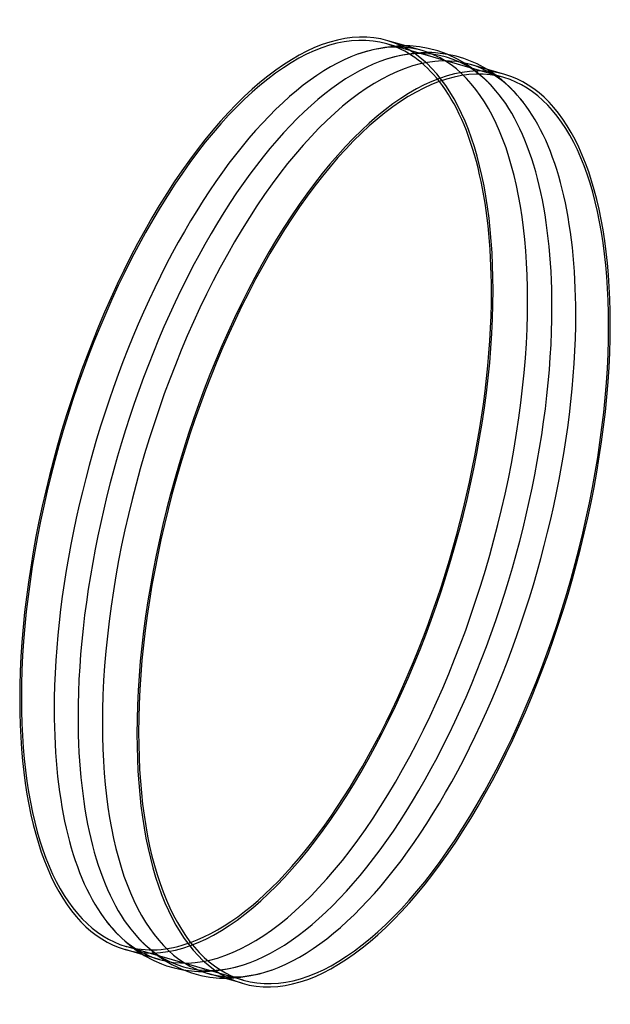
# Model space of a CAD drawing. Header units: millimetres. Extents: x -349 to 349, y -583 to 583.
import ezdxf

# ---------------------------------------------------------------- set-up
doc = ezdxf.new("R2010")
doc.units = ezdxf.units.MM
doc.layers.add('HIDDEN', color=7, linetype='Continuous')
doc.layers.add('THICK', color=7, linetype='Continuous')

msp = doc.modelspace()

# ---------------------------------------------------------------- linework, layer by layer
at = {"layer": 'HIDDEN'}
for p, q in [((223.5, 514.2), (84.9, 554.2)), ((126.9, 546.2), (107.4, 551.9)), ((168.7, 536.1), (156.5, 541.9)), ((177.6, 530.9), (168.7, 536.1)), ((185.7, 525.4), (177.6, 530.9)), ((192.2, 520.4), (185.7, 525.4)), ((202.8, 510.9), (192.2, 520.4)), ((210.5, 519.5), (203.2, 524.2)), ((217.7, 514.2), (210.5, 519.5)), ((224.5, 508.5), (217.7, 514.2)), ((214, 498.7), (202.8, 510.9)), ((231.7, 501.7), (224.5, 508.5)), ((238.9, 494), (231.7, 501.7)), ((246.1, 485.4), (238.9, 494)), ((-84.9, -554.2), (-223.5, -514.2)), ((-183.8, -529.8), (-203.2, -524.2)), ((-96, -539.2), (-84.7, -536.1)), ((-156.5, -541.9), (-142.4, -543.5)), ((-142.4, -543.5), (-137.9, -543.8)), ((-137.9, -543.8), (-129.7, -543.8)), ((-129.7, -543.8), (-115.8, -542.9)), ((-115.8, -542.9), (-105.9, -541.4)), ((-105.9, -541.4), (-96, -539.2)), ((-75.8, -548.9), (-65.7, -546.6)), ((-65.7, -546.6), (-58.2, -544.5)), ((-58.2, -544.5), (-50.5, -541.9)), ((-107.4, -551.9), (-100.3, -551.7)), ((-100.3, -551.7), (-87.8, -550.8)), ((-87.8, -550.8), (-75.8, -548.9))]:
    msp.add_line(p, q, dxfattribs=at)
for centre, major_axis, start_param, end_param in [((-69.3, 20), (-154.2, -534.2), -3.141593, -0.982794), ((-28.5, 8.2), (155.3, 538), 0, 0.302305), ((0, 0), (155.5, 538.5), -0.281039, 0.281038), ((-69.3, 20), (-154.2, -534.2), 2.837403, 3.141593), ((-69.3, 20), (155.3, 538), -0.982794, 0), ((-28.5, 8.2), (155.3, 538), -0.982794, 0), ((28.5, -8.2), (-155.3, -538), 2.839234, 3.141593), ((0, 0), (155.5, 538.5), -0.982794, -0.281039), ((28.5, -8.2), (-155.3, -538), 2.158799, 2.839234), ((-69.3, 20), (155.3, 538), -3.141593, -0.982794), ((-28.5, 8.2), (155.3, 538), -3.141593, -0.982794), ((0, 0), (155.5, 538.5), -2.860555, -0.982794), ((28.5, -8.2), (-155.3, -538), 0.302305, 2.158799), ((-69.3, 20), (-154.2, -534.2), -0.982794, 0), ((-28.5, 8.2), (155.3, 538), 2.839234, 3.141593), ((0, 0), (155.5, 538.5), 2.860554, 3.42263), ((-69.3, 20), (-154.2, -534.2), 0, 0.30419), ((28.5, -8.2), (-155.3, -538), 0, 0.302305)]:
    msp.add_ellipse(centre, major_axis=major_axis, ratio=0.433013, start_param=start_param, end_param=end_param, dxfattribs=at)
at = {"layer": 'THICK'}
for p, q in [((82.5, 550.1), (68.6, 547.3)), ((96.7, 551.6), (82.5, 550.1)), ((107.4, 551.9), (86, 558)), ((107.2, 551.9), (96.7, 551.6)), ((112.1, 551.7), (107.2, 551.9)), ((123.5, 550.7), (112.1, 551.7)), ((134, 548.8), (123.5, 550.7)), ((145.3, 545.9), (134, 548.8)), ((59.6, 544.9), (50.5, 541.9)), ((68.6, 547.3), (59.6, 544.9)), ((96, 539.3), (84.7, 536.1)), ((106, 541.4), (96, 539.3)), ((116, 542.9), (106, 541.4)), ((129.9, 543.8), (116, 542.9)), ((138, 543.8), (129.9, 543.8)), ((142.7, 543.5), (138, 543.8)), ((156.8, 541.8), (142.7, 543.5)), ((156.5, 541.9), (145.3, 545.9)), ((166.8, 539.7), (156.8, 541.8)), ((176, 536.9), (166.8, 539.7)), ((182.1, 534.7), (176, 536.9)), ((192, 530.4), (182.1, 534.7)), ((224.6, 518), (183.8, 529.8)), ((203.2, 524.2), (192, 530.4)), ((-246.1, -485.4), (-235, -498.3)), ((-235, -498.3), (-223.9, -509)), ((-214, -498.7), (-202.9, -510.7)), ((-223.9, -509), (-213.2, -517.6)), ((-202.9, -510.7), (-192.3, -520.2)), ((-203.2, -524.2), (-224.6, -518)), ((-213.2, -517.6), (-202, -525)), ((-192.3, -520.2), (-186, -525.1)), ((-202, -525), (-190.7, -531)), ((-190.7, -531), (-181.7, -534.9)), ((-186, -525.1), (-178, -530.6)), ((-181.7, -534.9), (-175.5, -537.1)), ((-178, -530.6), (-169.5, -535.6)), ((-169.5, -535.6), (-157.5, -541.4)), ((-175.5, -537.1), (-166.4, -539.8)), ((-166.4, -539.8), (-156.5, -541.9)), ((-157.5, -541.4), (-146.2, -545.6)), ((-146.2, -545.6), (-134.9, -548.6)), ((-86, -558), (-126.9, -546.2)), ((-134.9, -548.6), (-124.3, -550.6)), ((-124.3, -550.6), (-112.8, -551.7)), ((-112.8, -551.7), (-107.4, -551.9))]:
    msp.add_line(p, q, dxfattribs=at)
for centre, major_axis, start_param, end_param in [((-69.3, 20), (155.3, 538), 0, 2.158799), ((28.5, -8.2), (-155.3, -538), -3.141593, -0.982794), ((-28.5, 8.2), (155.3, 538), 0.302305, 2.158799), ((69.3, -20), (-155.3, -538), -3.141593, -0.982794), ((69.3, -20), (154.2, 534.2), 0, 2.158799), ((0, 0), (155.5, 538.5), 0.281038, 2.158799), ((69.3, -20), (154.2, 534.2), -0.982794, 0), ((69.3, -20), (-155.3, -538), 2.158799, 3.141593), ((-69.3, 20), (-154.2, -534.2), 2.158799, 2.837403), ((-69.3, 20), (-154.2, -534.2), 0.30419, 2.158799), ((69.3, -20), (-155.3, -538), 0, 2.158799), ((69.3, -20), (154.2, 534.2), -3.141593, -0.982794), ((-69.3, 20), (155.3, 538), 2.158799, 3.141593), ((-28.5, 8.2), (155.3, 538), 2.158799, 2.839234), ((0, 0), (155.5, 538.5), 2.158799, 2.860554), ((28.5, -8.2), (-155.3, -538), -0.982794, 0), ((69.3, -20), (-155.3, -538), -0.982794, 0), ((69.3, -20), (154.2, 534.2), 2.158799, 3.141593)]:
    msp.add_ellipse(centre, major_axis=major_axis, ratio=0.433013, start_param=start_param, end_param=end_param, dxfattribs=at)

doc.saveas('drawing.dxf')
